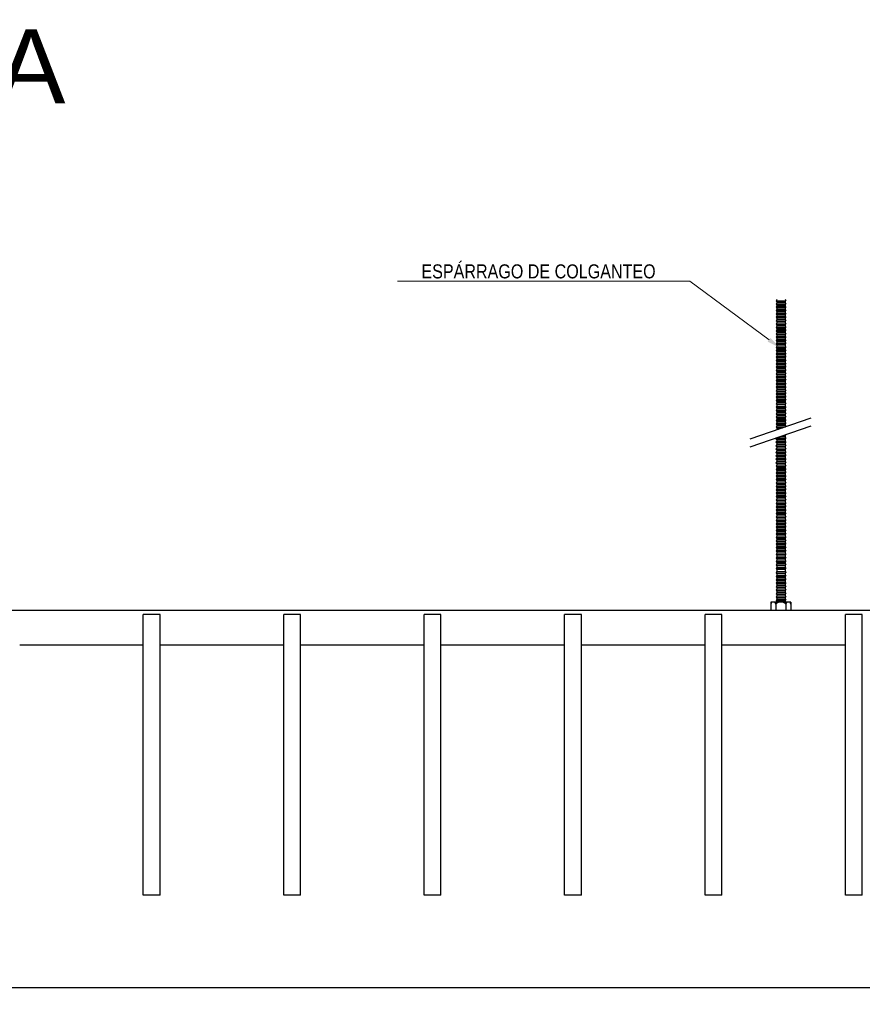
# Model space of a CAD drawing. Header units: millimetres. Extents: x 2538 to 24562, y 4449 to 23795.
# Tile 73 of 256: x 3186 to 3786, y 21122 to 21823. Entities that reach past the tile are written whole.
import ezdxf
from ezdxf import colors
from ezdxf.entities.mleader import LeaderData, LeaderLine
from ezdxf.math import Vec2, Vec3

# ---------------------------------------------------------------- set-up
doc = ezdxf.new("R2010")
doc.units = ezdxf.units.MM
doc.header["$PDMODE"] = 3
doc.linetypes.add('HIDDEN', pattern=[0.375, 0.25, -0.125])
doc.layers.add('_HD_tornillo', color=30, linetype='Continuous')
doc.layers.add('HD021_Text', color=2, linetype='Continuous', lineweight=9)
doc.layers.add('Make2D$Visible$Curves', color=7, linetype='Continuous', true_color=0x000000)
doc.layers.add('MEDIDAS', color=1, linetype='Continuous', true_color=0xff0000)
doc.styles.add('Arial Narrow', font='ARIALN.TTF')
doc.styles.add('Default', font='arial.ttf')
doc.dimstyles.new('HD_DIM', dxfattribs={"dimtxt": 8, "dimasz": 2, "dimexe": 1, "dimexo": 0, "dimgap": 2, "dimtad": 0, "dimdec": 0, "dimzin": 0, "dimdsep": 46, "dimtxsty": 'Standard', "dimcen": 0, "dimclrd": 256, "dimclre": 251, "dimclrt": 7, "dimadec": 0, "dimazin": 0, "dimtp": 0.05, "dimtm": 0.05, "dimtfac": 0.6, "dimtdec": 0, "dimtofl": 0, "dimtmove": 0, "dimatfit": 3, "dimfxl": 1, "dimtolj": 2, "dimtzin": 0, "dimarcsym": 0})

# ---------------------------------------------------------------- blocks, each defined once
blk = doc.blocks.new('*D29')
at = {"layer": 'Defpoints', "color": 0, "transparency": 16777216}
for p in [(2879.65, 21199.65), (5279.65, 21199.65), (5279.65, 21133.74)]:
    blk.add_point(p, dxfattribs=at)
at = {"layer": 'MEDIDAS', "color": 251, "linetype": 'HIDDEN', "lineweight": -2, "transparency": 16777216}
for p, q in [((2879.65, 21199.65), (2879.65, 21132.74)), ((5279.65, 21199.65), (5279.65, 21132.74))]:
    blk.add_line(p, q, dxfattribs=at)
at = {"layer": 'MEDIDAS', "lineweight": -2, "transparency": 16777216}
for p, q in [((2881.65, 21133.74), (4052.32, 21133.74)), ((5277.65, 21133.74), (4106.99, 21133.74))]:
    blk.add_line(p, q, dxfattribs=at)
at = {"layer": 'MEDIDAS', "transparency": 16777216}
for points in [[(2881.65, 21134.07), (2881.65, 21133.41), (2879.65, 21133.74)], [(5277.65, 21134.07), (5277.65, 21133.41), (5279.65, 21133.74)]]:
    blk.add_solid(points, dxfattribs=at)
at = {"layer": 'MEDIDAS', "color": 7, "transparency": 16777216, "insert": (4079.65, 21133.74), "char_height": 8, "attachment_point": 5}
blk.add_mtext('\\A2;2400 mm', dxfattribs=at)

msp = doc.modelspace()

# ---------------------------------------------------------------- linework, layer by layer
at = {"layer": '_HD_tornillo'}
for p, q in [((3724.82, 21623.91), (3724.22, 21623.09)), ((3724.22, 21623.09), (3731.32, 21623.26)), ((3724.22, 21623.09), (3724.82, 21622.41)), ((3724.82, 21621.52), (3724.22, 21620.71)), ((3724.82, 21622.41), (3730.81, 21622.64)), ((3724.82, 21622.41), (3724.82, 21621.52)), ((3724.82, 21621.52), (3730.81, 21621.76)), ((3730.81, 21622.64), (3731.32, 21623.26)), ((3730.81, 21622.64), (3730.81, 21621.76)), ((3730.82, 21624.14), (3731.32, 21623.26)), ((3730.82, 21621.76), (3731.32, 21620.88)), ((3724.22, 21620.71), (3731.32, 21620.88)), ((3724.22, 21620.71), (3724.82, 21620.03)), ((3724.82, 21619.24), (3724.22, 21618.42)), ((3724.22, 21618.42), (3731.32, 21618.59)), ((3724.22, 21618.42), (3724.82, 21617.74)), ((3724.82, 21616.88), (3724.22, 21616.07)), ((3724.22, 21616.07), (3731.32, 21616.23)), ((3724.22, 21616.07), (3724.82, 21615.39)), ((3724.82, 21614.51), (3724.22, 21613.7)), ((3724.82, 21620.03), (3730.81, 21620.26)), ((3724.82, 21620.03), (3724.82, 21619.24)), ((3724.82, 21619.24), (3730.81, 21619.47)), ((3724.82, 21617.74), (3730.81, 21617.98)), ((3724.82, 21617.74), (3724.82, 21616.88)), ((3724.82, 21616.88), (3730.81, 21617.12)), ((3724.82, 21615.39), (3730.81, 21615.62)), ((3724.82, 21615.39), (3724.82, 21614.51)), ((3724.82, 21614.51), (3730.81, 21614.75)), ((3730.81, 21620.26), (3731.32, 21620.88)), ((3730.81, 21620.26), (3730.81, 21619.47)), ((3730.81, 21617.98), (3731.32, 21618.59)), ((3730.81, 21617.98), (3730.81, 21617.12)), ((3730.81, 21615.62), (3731.32, 21616.23)), ((3730.81, 21615.62), (3730.81, 21614.75)), ((3730.82, 21619.48), (3731.32, 21618.59)), ((3730.82, 21617.12), (3731.32, 21616.23)), ((3730.82, 21614.75), (3731.32, 21613.87)), ((3724.22, 21613.7), (3731.32, 21613.87)), ((3724.22, 21613.7), (3724.82, 21613.02)), ((3724.82, 21612.1), (3724.22, 21611.29)), ((3724.22, 21611.29), (3731.32, 21611.46)), ((3724.22, 21611.29), (3724.82, 21610.61)), ((3724.82, 21609.69), (3724.22, 21608.87)), ((3724.22, 21608.87), (3731.32, 21609.04)), ((3724.22, 21608.87), (3724.82, 21608.19)), ((3724.82, 21607.28), (3724.22, 21606.46)), ((3724.82, 21613.02), (3730.81, 21613.25)), ((3724.82, 21613.02), (3724.82, 21612.1)), ((3724.82, 21612.1), (3730.81, 21612.34)), ((3724.82, 21610.61), (3730.81, 21610.84)), ((3724.82, 21610.61), (3724.82, 21609.69)), ((3724.82, 21609.69), (3730.81, 21609.92)), ((3724.82, 21608.19), (3730.81, 21608.43)), ((3724.82, 21608.19), (3724.82, 21607.28)), ((3724.82, 21607.28), (3730.81, 21607.51)), ((3730.81, 21613.25), (3731.32, 21613.87)), ((3730.81, 21613.25), (3730.81, 21612.34)), ((3730.81, 21610.84), (3731.32, 21611.46)), ((3730.81, 21610.84), (3730.81, 21609.92)), ((3730.81, 21608.43), (3731.32, 21609.04)), ((3730.81, 21608.43), (3730.81, 21607.51)), ((3730.82, 21612.34), (3731.32, 21611.46)), ((3730.82, 21609.93), (3731.32, 21609.04)), ((3730.82, 21607.52), (3731.32, 21606.63)), ((3724.22, 21606.46), (3731.32, 21606.63)), ((3724.22, 21606.46), (3724.82, 21605.78)), ((3724.82, 21604.87), (3724.22, 21604.05)), ((3724.22, 21604.05), (3731.32, 21604.22)), ((3724.22, 21604.05), (3724.82, 21603.37)), ((3724.82, 21602.49), (3724.22, 21601.67)), ((3724.22, 21601.67), (3731.32, 21601.84)), ((3724.22, 21601.67), (3724.82, 21600.99)), ((3724.82, 21600.2), (3724.22, 21599.39)), ((3724.82, 21605.78), (3730.81, 21606.02)), ((3724.82, 21605.78), (3724.82, 21604.87)), ((3724.82, 21604.87), (3730.81, 21605.1)), ((3724.82, 21603.37), (3730.81, 21603.6)), ((3724.82, 21603.37), (3724.82, 21602.49)), ((3724.82, 21602.49), (3730.81, 21602.72)), ((3724.82, 21600.99), (3730.81, 21601.22)), ((3724.82, 21600.99), (3724.82, 21600.2)), ((3724.82, 21600.2), (3730.81, 21600.44)), ((3730.81, 21606.02), (3731.32, 21606.63)), ((3730.81, 21606.02), (3730.81, 21605.1)), ((3730.81, 21603.6), (3731.32, 21604.22)), ((3730.81, 21603.6), (3730.81, 21602.72)), ((3730.81, 21601.22), (3731.32, 21601.84)), ((3730.81, 21601.22), (3730.81, 21600.44)), ((3730.82, 21605.1), (3731.32, 21604.22)), ((3730.82, 21602.72), (3731.32, 21601.84)), ((3730.82, 21600.44), (3731.32, 21599.56)), ((3724.22, 21599.39), (3731.32, 21599.56)), ((3724.22, 21599.39), (3724.82, 21598.71)), ((3724.82, 21597.84), (3724.22, 21597.03)), ((3724.22, 21597.03), (3731.32, 21597.2)), ((3724.22, 21597.03), (3724.82, 21596.35)), ((3724.82, 21595.48), (3724.22, 21594.66)), ((3724.22, 21594.66), (3731.32, 21594.83)), ((3724.22, 21594.66), (3724.82, 21593.98)), ((3724.82, 21593.21), (3724.22, 21592.39)), ((3724.82, 21598.71), (3730.81, 21598.94)), ((3724.82, 21598.71), (3724.82, 21597.84)), ((3724.82, 21597.84), (3730.81, 21598.08)), ((3724.82, 21596.35), (3730.81, 21596.58)), ((3724.82, 21596.35), (3724.82, 21595.48)), ((3724.82, 21595.48), (3730.81, 21595.71)), ((3724.82, 21593.98), (3730.81, 21594.21)), ((3724.82, 21593.98), (3724.82, 21593.21)), ((3724.82, 21593.21), (3730.81, 21593.44)), ((3730.81, 21598.94), (3731.32, 21599.56)), ((3730.81, 21598.94), (3730.81, 21598.08)), ((3730.81, 21596.58), (3731.32, 21597.2)), ((3730.81, 21596.58), (3730.81, 21595.71)), ((3730.81, 21594.21), (3731.32, 21594.83)), ((3730.81, 21594.21), (3730.81, 21593.44)), ((3730.82, 21598.08), (3731.32, 21597.2)), ((3730.82, 21595.71), (3731.32, 21594.83)), ((3730.82, 21593.45), (3731.32, 21592.56)), ((3724.22, 21592.39), (3731.32, 21592.56)), ((3724.22, 21592.39), (3724.82, 21591.71)), ((3724.82, 21590.67), (3724.22, 21589.86)), ((3724.22, 21589.86), (3731.32, 21590.03)), ((3724.22, 21589.86), (3724.82, 21589.18)), ((3724.82, 21588.39), (3724.22, 21587.57)), ((3724.22, 21587.57), (3731.32, 21587.74)), ((3724.22, 21587.57), (3724.82, 21586.89)), ((3724.82, 21586.03), (3724.22, 21585.22)), ((3724.82, 21591.71), (3730.81, 21591.95)), ((3724.82, 21591.71), (3724.82, 21590.67)), ((3724.82, 21590.67), (3730.81, 21590.91)), ((3724.82, 21589.18), (3730.81, 21589.41)), ((3724.82, 21589.18), (3724.82, 21588.39)), ((3724.82, 21588.39), (3730.81, 21588.62)), ((3724.82, 21586.89), (3730.81, 21587.13)), ((3724.82, 21586.89), (3724.82, 21586.03)), ((3724.82, 21586.03), (3730.81, 21586.27)), ((3730.81, 21591.95), (3731.32, 21592.56)), ((3730.81, 21591.95), (3730.81, 21590.91)), ((3730.81, 21589.41), (3731.32, 21590.03)), ((3730.81, 21589.41), (3730.81, 21588.62)), ((3730.81, 21587.13), (3731.32, 21587.74)), ((3730.81, 21587.13), (3730.81, 21586.27)), ((3730.82, 21590.91), (3731.32, 21590.03)), ((3730.82, 21588.63), (3731.32, 21587.74)), ((3730.82, 21586.27), (3731.32, 21585.38)), ((3724.22, 21585.22), (3731.32, 21585.38)), ((3724.22, 21585.22), (3724.82, 21584.53)), ((3724.82, 21583.66), (3724.22, 21582.85)), ((3724.22, 21582.85), (3731.32, 21583.02)), ((3724.22, 21582.85), (3724.82, 21582.17)), ((3724.82, 21581.25), (3724.22, 21580.44)), ((3724.22, 21580.44), (3731.32, 21580.6)), ((3724.22, 21580.44), (3724.82, 21579.75)), ((3724.82, 21584.53), (3730.81, 21584.77)), ((3724.82, 21584.53), (3724.82, 21583.66)), ((3724.82, 21583.66), (3730.81, 21583.9)), ((3724.82, 21582.17), (3730.81, 21582.4)), ((3724.82, 21582.17), (3724.82, 21581.25)), ((3724.82, 21581.25), (3730.81, 21581.49)), ((3724.82, 21579.75), (3730.81, 21579.99)), ((3724.82, 21579.75), (3724.82, 21578.87)), ((3724.82, 21578.87), (3730.81, 21579.1)), ((3730.81, 21584.77), (3731.32, 21585.38)), ((3730.81, 21584.77), (3730.81, 21583.9)), ((3730.81, 21582.4), (3731.32, 21583.02)), ((3730.81, 21582.4), (3730.81, 21581.49)), ((3730.81, 21579.99), (3731.32, 21580.6)), ((3730.81, 21579.99), (3730.81, 21579.1)), ((3730.82, 21583.9), (3731.32, 21583.02)), ((3730.82, 21581.49), (3731.32, 21580.6)), ((3730.82, 21579.11), (3731.32, 21578.22)), ((3724.82, 21578.87), (3724.22, 21578.05)), ((3724.22, 21578.05), (3731.32, 21578.22)), ((3724.22, 21578.05), (3724.82, 21577.37)), ((3724.82, 21576.59), (3724.22, 21575.77)), ((3724.22, 21575.77), (3731.32, 21575.94)), ((3724.22, 21575.77), (3724.82, 21575.09)), ((3724.82, 21574.23), (3724.22, 21573.41)), ((3724.22, 21573.41), (3731.32, 21573.58)), ((3724.22, 21573.41), (3724.82, 21572.73)), ((3724.82, 21577.37), (3730.81, 21577.61)), ((3724.82, 21577.37), (3724.82, 21576.59)), ((3724.82, 21576.59), (3730.81, 21576.82)), ((3724.82, 21575.09), (3730.81, 21575.32)), ((3724.82, 21575.09), (3724.82, 21574.23)), ((3724.82, 21574.23), (3730.81, 21574.46)), ((3724.82, 21572.73), (3730.81, 21572.97)), ((3724.82, 21572.73), (3724.82, 21571.86)), ((3724.82, 21571.86), (3730.81, 21572.09)), ((3730.81, 21577.61), (3731.32, 21578.22)), ((3730.81, 21577.61), (3730.81, 21576.82)), ((3730.81, 21575.32), (3731.32, 21575.94)), ((3730.81, 21575.32), (3730.81, 21574.46)), ((3730.81, 21572.97), (3731.32, 21573.58)), ((3730.81, 21572.97), (3730.81, 21572.09)), ((3730.82, 21576.82), (3731.32, 21575.94)), ((3730.82, 21574.47), (3731.32, 21573.58)), ((3730.82, 21572.1), (3731.32, 21571.21)), ((3724.82, 21571.86), (3724.22, 21571.05)), ((3724.22, 21571.05), (3731.32, 21571.21)), ((3724.22, 21571.05), (3724.82, 21570.36)), ((3724.82, 21569.45), (3724.22, 21568.63)), ((3724.22, 21568.63), (3731.32, 21568.8)), ((3724.22, 21568.63), (3724.82, 21567.95)), ((3724.82, 21567.04), (3724.22, 21566.22)), ((3724.22, 21566.22), (3731.32, 21566.39)), ((3724.22, 21566.22), (3724.82, 21565.54)), ((3724.82, 21570.36), (3730.81, 21570.6)), ((3724.82, 21570.36), (3724.82, 21569.45)), ((3724.82, 21569.45), (3730.81, 21569.68)), ((3724.82, 21567.95), (3730.81, 21568.19)), ((3724.82, 21567.95), (3724.82, 21567.04)), ((3724.82, 21567.04), (3730.81, 21567.27)), ((3724.82, 21565.54), (3730.81, 21565.77)), ((3724.82, 21565.54), (3724.82, 21564.63)), ((3730.81, 21570.6), (3731.32, 21571.21)), ((3730.81, 21570.6), (3730.81, 21569.68)), ((3730.81, 21568.19), (3731.32, 21568.8)), ((3730.81, 21568.19), (3730.81, 21567.27)), ((3730.81, 21565.77), (3731.32, 21566.39)), ((3730.81, 21565.77), (3730.81, 21564.86)), ((3730.82, 21569.69), (3731.32, 21568.8)), ((3730.82, 21567.28), (3731.32, 21566.39)), ((3724.82, 21564.63), (3724.22, 21563.81)), ((3724.22, 21563.81), (3731.32, 21563.98)), ((3724.22, 21563.81), (3724.82, 21563.13)), ((3724.82, 21562.21), (3724.22, 21561.4)), ((3724.22, 21561.4), (3731.32, 21561.57)), ((3724.22, 21561.4), (3724.82, 21560.72)), ((3724.82, 21559.83), (3724.22, 21559.02)), ((3724.22, 21559.02), (3731.32, 21559.18)), ((3724.22, 21559.02), (3724.82, 21558.33)), ((3724.82, 21564.63), (3730.81, 21564.86)), ((3724.82, 21563.13), (3730.81, 21563.36)), ((3724.82, 21563.13), (3724.82, 21562.21)), ((3724.82, 21562.21), (3730.81, 21562.45)), ((3724.82, 21560.72), (3730.81, 21560.95)), ((3724.82, 21560.72), (3724.82, 21559.83)), ((3724.82, 21559.83), (3730.81, 21560.07)), ((3724.82, 21558.33), (3730.81, 21558.57)), ((3724.82, 21558.33), (3724.82, 21557.55)), ((3730.81, 21563.36), (3731.32, 21563.98)), ((3730.81, 21563.36), (3730.81, 21562.45)), ((3730.81, 21560.95), (3731.32, 21561.57)), ((3730.81, 21560.95), (3730.81, 21560.07)), ((3730.81, 21558.57), (3731.32, 21559.18)), ((3730.81, 21558.57), (3730.81, 21557.78)), ((3730.82, 21564.86), (3731.32, 21563.98)), ((3730.82, 21562.45), (3731.32, 21561.57)), ((3730.82, 21560.07), (3731.32, 21559.18)), ((3724.82, 21557.55), (3724.22, 21556.73)), ((3724.22, 21556.73), (3731.32, 21556.9)), ((3724.22, 21556.73), (3724.82, 21556.05)), ((3724.82, 21555.19), (3724.22, 21554.37)), ((3724.22, 21554.37), (3731.32, 21554.54)), ((3724.22, 21554.37), (3724.82, 21553.69)), ((3724.82, 21552.82), (3724.22, 21552.01)), ((3724.22, 21552.01), (3731.32, 21552.18)), ((3724.22, 21552.01), (3724.82, 21551.33)), ((3724.82, 21557.55), (3730.81, 21557.78)), ((3724.82, 21556.05), (3730.81, 21556.29)), ((3724.82, 21556.05), (3724.82, 21555.19)), ((3724.82, 21555.19), (3730.81, 21555.42)), ((3724.82, 21553.69), (3730.81, 21553.93)), ((3724.82, 21553.69), (3724.82, 21552.82)), ((3724.82, 21552.82), (3730.81, 21553.06)), ((3724.82, 21551.33), (3730.81, 21551.56)), ((3724.82, 21551.33), (3724.82, 21550.56)), ((3730.81, 21556.29), (3731.32, 21556.9)), ((3730.81, 21556.29), (3730.81, 21555.42)), ((3730.81, 21553.93), (3731.32, 21554.54)), ((3730.81, 21553.93), (3730.81, 21553.06)), ((3730.81, 21551.56), (3731.32, 21552.18)), ((3730.81, 21551.56), (3730.81, 21550.79)), ((3730.82, 21557.79), (3731.32, 21556.9)), ((3730.82, 21555.43), (3731.32, 21554.54)), ((3730.82, 21553.06), (3731.32, 21552.18)), ((3724.82, 21550.56), (3724.22, 21549.74)), ((3724.22, 21549.74), (3731.32, 21549.91)), ((3724.22, 21549.74), (3724.82, 21549.06)), ((3724.82, 21548.02), (3724.22, 21547.2)), ((3724.22, 21547.2), (3731.32, 21547.37)), ((3724.22, 21547.2), (3724.82, 21546.52)), ((3724.82, 21545.74), (3724.22, 21544.92)), ((3724.22, 21544.92), (3731.32, 21545.09)), ((3724.22, 21544.92), (3724.82, 21544.24)), ((3724.82, 21550.56), (3730.81, 21550.79)), ((3724.82, 21549.06), (3730.81, 21549.29)), ((3724.82, 21549.06), (3724.82, 21548.02)), ((3724.82, 21548.02), (3730.81, 21548.25)), ((3724.82, 21546.52), (3730.81, 21546.76)), ((3724.82, 21546.52), (3724.82, 21545.74)), ((3724.82, 21545.74), (3730.81, 21545.97)), ((3724.82, 21544.24), (3730.81, 21544.47)), ((3724.82, 21544.24), (3724.82, 21543.38)), ((3730.81, 21549.29), (3731.32, 21549.91)), ((3730.81, 21549.29), (3730.81, 21548.25)), ((3730.81, 21546.76), (3731.32, 21547.37)), ((3730.81, 21546.76), (3730.81, 21545.97)), ((3730.81, 21544.47), (3731.32, 21545.09)), ((3730.81, 21544.47), (3730.81, 21543.61)), ((3730.82, 21550.79), (3731.32, 21549.91)), ((3730.82, 21548.26), (3731.32, 21547.37)), ((3730.82, 21545.97), (3731.32, 21545.09)), ((3705.76, 21524.63), (3749.28, 21539.63)), ((3724.82, 21543.38), (3724.22, 21542.56)), ((3724.22, 21542.56), (3731.32, 21542.73)), ((3724.22, 21542.56), (3724.82, 21541.88)), ((3724.82, 21541.01), (3724.22, 21540.19)), ((3724.22, 21540.19), (3731.32, 21540.36)), ((3724.22, 21540.19), (3724.82, 21539.51)), ((3724.82, 21538.6), (3724.22, 21537.78)), ((3724.22, 21537.78), (3731.32, 21537.95)), ((3724.22, 21537.78), (3724.82, 21537.1)), ((3724.82, 21543.38), (3730.81, 21543.61)), ((3724.82, 21541.88), (3730.81, 21542.11)), ((3724.82, 21541.88), (3724.82, 21541.01)), ((3724.82, 21541.01), (3730.81, 21541.24)), ((3724.82, 21539.51), (3730.81, 21539.75)), ((3724.82, 21539.51), (3724.82, 21538.6)), ((3724.82, 21538.6), (3730.81, 21538.83)), ((3724.82, 21537.1), (3730.81, 21537.34)), ((3724.82, 21537.1), (3724.82, 21536.22)), ((3730.81, 21542.11), (3731.32, 21542.73)), ((3730.81, 21542.11), (3730.81, 21541.24)), ((3730.81, 21539.75), (3731.32, 21540.36)), ((3730.81, 21539.75), (3730.81, 21538.83)), ((3730.81, 21537.34), (3731.32, 21537.95)), ((3730.81, 21537.34), (3730.81, 21536.45)), ((3730.82, 21543.62), (3731.32, 21542.73)), ((3730.82, 21541.25), (3731.32, 21540.36)), ((3730.82, 21538.84), (3731.32, 21537.95)), ((3705.76, 21518.96), (3749.28, 21533.96)), ((3724.82, 21536.22), (3724.22, 21535.4)), ((3724.22, 21535.4), (3731.32, 21535.57)), ((3724.22, 21535.4), (3724.82, 21534.72)), ((3724.82, 21533.93), (3724.22, 21533.12)), ((3724.22, 21533.12), (3730.85, 21533.28)), ((3724.22, 21533.12), (3724.82, 21532.44)), ((3724.82, 21531.58), (3724.45, 21531.07)), ((3724.82, 21536.22), (3730.81, 21536.45)), ((3724.82, 21534.72), (3730.81, 21534.95)), ((3724.82, 21534.72), (3724.82, 21533.93)), ((3724.82, 21533.93), (3730.81, 21534.17)), ((3724.82, 21532.44), (3728.87, 21532.59)), ((3724.82, 21532.44), (3724.82, 21531.58)), ((3724.82, 21531.58), (3726.06, 21531.62)), ((3730.81, 21534.95), (3731.32, 21535.57)), ((3730.81, 21534.95), (3730.81, 21534.17)), ((3730.82, 21536.45), (3731.32, 21535.57)), ((3730.82, 21534.17), (3731.25, 21533.41)), ((3724.79, 21525.5), (3724.19, 21524.68)), ((3724.19, 21524.68), (3731.29, 21524.85)), ((3724.19, 21524.68), (3724.79, 21524)), ((3724.8, 21523.07), (3724.2, 21522.25)), ((3724.79, 21525.5), (3730.78, 21525.73)), ((3724.79, 21524), (3730.78, 21524.23)), ((3724.79, 21524), (3724.79, 21523.06)), ((3724.8, 21523.07), (3730.79, 21523.3)), ((3727.9, 21526.59), (3730.76, 21526.66)), ((3729.79, 21527.24), (3731.27, 21527.27)), ((3730.76, 21526.66), (3731.27, 21527.27)), ((3730.76, 21526.66), (3730.76, 21525.72)), ((3730.78, 21524.23), (3731.29, 21524.85)), ((3730.78, 21524.23), (3730.78, 21523.3)), ((3730.79, 21525.73), (3731.29, 21524.85)), ((3730.8, 21523.3), (3731.29, 21522.42)), ((3731.05, 21527.67), (3731.27, 21527.27)), ((3724.2, 21522.25), (3731.29, 21522.42)), ((3724.2, 21522.25), (3724.8, 21521.57)), ((3724.8, 21520.63), (3724.2, 21519.82)), ((3724.2, 21519.82), (3731.29, 21519.98)), ((3724.2, 21519.82), (3724.8, 21519.13)), ((3724.8, 21518.22), (3724.2, 21517.4)), ((3724.2, 21517.4), (3731.29, 21517.57)), ((3724.2, 21517.4), (3724.8, 21516.72)), ((3724.8, 21515.81), (3724.2, 21514.99)), ((3724.8, 21521.57), (3730.79, 21521.8)), ((3724.8, 21521.57), (3724.8, 21520.63)), ((3724.8, 21520.63), (3730.79, 21520.86)), ((3724.8, 21519.13), (3730.79, 21519.37)), ((3724.8, 21519.13), (3724.8, 21518.22)), ((3724.8, 21518.22), (3730.79, 21518.45)), ((3724.8, 21516.72), (3730.79, 21516.96)), ((3724.8, 21516.72), (3724.8, 21515.81)), ((3724.8, 21515.81), (3730.79, 21516.04)), ((3730.79, 21521.8), (3731.29, 21522.42)), ((3730.79, 21521.8), (3730.79, 21520.86)), ((3730.79, 21519.37), (3731.29, 21519.98)), ((3730.79, 21519.37), (3730.79, 21518.45)), ((3730.79, 21516.96), (3731.29, 21517.57)), ((3730.79, 21516.96), (3730.79, 21516.04)), ((3730.8, 21520.87), (3731.29, 21519.98)), ((3730.8, 21518.46), (3731.29, 21517.57)), ((3730.8, 21516.05), (3731.29, 21515.16)), ((3724.2, 21514.99), (3731.29, 21515.16)), ((3724.2, 21514.99), (3724.8, 21514.31)), ((3724.8, 21513.37), (3724.2, 21512.56)), ((3724.2, 21512.56), (3731.29, 21512.73)), ((3724.2, 21512.56), (3724.8, 21511.88)), ((3724.8, 21510.96), (3724.2, 21510.15)), ((3724.2, 21510.15), (3731.29, 21510.31)), ((3724.2, 21510.15), (3724.8, 21509.46)), ((3724.8, 21514.31), (3730.79, 21514.54)), ((3724.8, 21514.31), (3724.8, 21513.37)), ((3724.8, 21513.37), (3730.79, 21513.61)), ((3724.8, 21511.88), (3730.79, 21512.11)), ((3724.8, 21511.88), (3724.8, 21510.96)), ((3724.8, 21510.96), (3730.79, 21511.2)), ((3724.8, 21509.46), (3730.79, 21509.7)), ((3724.8, 21509.46), (3724.8, 21508.53)), ((3724.8, 21508.53), (3730.79, 21508.76)), ((3730.79, 21514.54), (3731.29, 21515.16)), ((3730.79, 21514.54), (3730.79, 21513.61)), ((3730.79, 21512.11), (3731.29, 21512.73)), ((3730.79, 21512.11), (3730.79, 21511.2)), ((3730.79, 21509.7), (3731.29, 21510.31)), ((3730.79, 21509.7), (3730.79, 21508.76)), ((3730.8, 21513.61), (3731.29, 21512.73)), ((3730.8, 21511.2), (3731.29, 21510.31)), ((3730.8, 21508.77), (3731.29, 21507.88)), ((3724.8, 21508.53), (3724.2, 21507.71)), ((3724.2, 21507.71), (3731.29, 21507.88)), ((3724.2, 21507.71), (3724.8, 21507.03)), ((3724.82, 21506.12), (3724.21, 21505.31)), ((3724.21, 21505.31), (3731.31, 21505.48)), ((3724.21, 21505.31), (3724.82, 21504.63)), ((3724.82, 21503.69), (3724.21, 21502.87)), ((3724.21, 21502.87), (3731.31, 21503.04)), ((3724.21, 21502.87), (3724.82, 21502.19)), ((3724.8, 21507.03), (3730.79, 21507.26)), ((3724.8, 21507.03), (3724.8, 21506.12)), ((3724.82, 21506.12), (3730.81, 21506.36)), ((3724.82, 21504.63), (3730.81, 21504.86)), ((3724.82, 21504.63), (3724.82, 21503.69)), ((3724.82, 21503.69), (3730.81, 21503.92)), ((3724.82, 21502.19), (3730.81, 21502.43)), ((3724.82, 21502.19), (3724.82, 21501.28)), ((3730.79, 21507.26), (3731.29, 21507.88)), ((3730.79, 21507.26), (3730.79, 21506.35)), ((3730.81, 21506.36), (3731.31, 21505.48)), ((3730.81, 21504.86), (3731.31, 21505.48)), ((3730.81, 21504.86), (3730.81, 21503.92)), ((3730.81, 21503.93), (3731.31, 21503.04)), ((3730.81, 21502.43), (3731.31, 21503.04)), ((3730.81, 21502.43), (3730.81, 21501.51)), ((3724.82, 21501.28), (3724.21, 21500.46)), ((3724.21, 21500.46), (3731.31, 21500.63)), ((3724.21, 21500.46), (3724.82, 21499.78)), ((3724.82, 21498.87), (3724.21, 21498.05)), ((3724.21, 21498.05), (3731.31, 21498.22)), ((3724.21, 21498.05), (3724.82, 21497.37)), ((3724.82, 21496.43), (3724.21, 21495.62)), ((3724.21, 21495.62), (3731.31, 21495.79)), ((3724.21, 21495.62), (3724.82, 21494.94)), ((3724.82, 21501.28), (3730.81, 21501.51)), ((3724.82, 21499.78), (3730.81, 21500.01)), ((3724.82, 21499.78), (3724.82, 21498.87)), ((3724.82, 21498.87), (3730.81, 21499.1)), ((3724.82, 21497.37), (3730.81, 21497.6)), ((3724.82, 21497.37), (3724.82, 21496.43)), ((3724.82, 21496.43), (3730.81, 21496.67)), ((3724.82, 21494.94), (3730.81, 21495.17)), ((3724.82, 21494.94), (3724.82, 21494.02)), ((3730.81, 21501.52), (3731.31, 21500.63)), ((3730.81, 21500.01), (3731.31, 21500.63)), ((3730.81, 21500.01), (3730.81, 21499.1)), ((3730.81, 21499.1), (3731.31, 21498.22)), ((3730.81, 21497.6), (3731.31, 21498.22)), ((3730.81, 21497.6), (3730.81, 21496.67)), ((3730.81, 21496.67), (3731.31, 21495.79)), ((3730.81, 21495.17), (3731.31, 21495.79)), ((3730.81, 21495.17), (3730.81, 21494.25)), ((3724.82, 21494.02), (3724.21, 21493.2)), ((3724.21, 21493.2), (3731.31, 21493.37)), ((3724.21, 21493.2), (3724.82, 21492.52)), ((3724.82, 21491.59), (3724.21, 21490.77)), ((3724.21, 21490.77), (3731.31, 21490.94)), ((3724.21, 21490.77), (3724.82, 21490.09)), ((3724.82, 21489.18), (3724.22, 21488.36)), ((3724.22, 21488.36), (3731.32, 21488.53)), ((3724.22, 21488.36), (3724.82, 21487.68)), ((3724.82, 21494.02), (3730.81, 21494.25)), ((3724.82, 21492.52), (3730.81, 21492.76)), ((3724.82, 21492.52), (3724.82, 21491.59)), ((3724.82, 21491.59), (3730.81, 21491.82)), ((3724.82, 21490.09), (3730.81, 21490.32)), ((3724.82, 21490.09), (3724.82, 21489.18)), ((3724.82, 21489.18), (3730.81, 21489.41)), ((3724.82, 21487.68), (3730.81, 21487.91)), ((3730.81, 21494.26), (3731.31, 21493.37)), ((3730.81, 21492.76), (3731.31, 21493.37)), ((3730.81, 21492.76), (3730.81, 21491.82)), ((3730.81, 21491.82), (3731.31, 21490.94)), ((3730.81, 21490.32), (3731.31, 21490.94)), ((3730.81, 21490.32), (3730.81, 21489.41)), ((3730.81, 21487.91), (3731.32, 21488.53)), ((3730.81, 21487.91), (3730.81, 21486.98)), ((3730.82, 21489.42), (3731.32, 21488.53)), ((3724.82, 21486.74), (3724.22, 21485.93)), ((3724.22, 21485.93), (3731.32, 21486.1)), ((3724.22, 21485.93), (3724.82, 21485.25)), ((3724.82, 21484.33), (3724.22, 21483.52)), ((3724.22, 21483.52), (3731.32, 21483.69)), ((3724.22, 21483.52), (3724.82, 21482.84)), ((3724.82, 21481.92), (3724.22, 21481.1)), ((3724.22, 21481.1), (3731.32, 21481.27)), ((3724.22, 21481.1), (3724.82, 21480.42)), ((3724.82, 21487.68), (3724.82, 21486.74)), ((3724.82, 21486.74), (3730.81, 21486.98)), ((3724.82, 21485.25), (3730.81, 21485.48)), ((3724.82, 21485.25), (3724.82, 21484.33)), ((3724.82, 21484.33), (3730.81, 21484.57)), ((3724.82, 21482.84), (3730.81, 21483.07)), ((3724.82, 21482.84), (3724.82, 21481.92)), ((3724.82, 21481.92), (3730.81, 21482.15)), ((3730.81, 21485.48), (3731.32, 21486.1)), ((3730.81, 21485.48), (3730.81, 21484.57)), ((3730.81, 21483.07), (3731.32, 21483.69)), ((3730.81, 21483.07), (3730.81, 21482.15)), ((3730.81, 21480.66), (3731.32, 21481.27)), ((3730.82, 21486.98), (3731.32, 21486.1)), ((3730.82, 21484.57), (3731.32, 21483.69)), ((3730.82, 21482.16), (3731.32, 21481.27)), ((3724.82, 21479.49), (3724.22, 21478.67)), ((3724.22, 21478.67), (3731.32, 21478.84)), ((3724.22, 21478.67), (3724.82, 21477.99)), ((3724.82, 21477.08), (3724.22, 21476.26)), ((3724.22, 21476.26), (3731.32, 21476.43)), ((3724.22, 21476.26), (3724.82, 21475.58)), ((3724.82, 21474.64), (3724.22, 21473.83)), ((3724.22, 21473.83), (3731.32, 21473.99)), ((3724.22, 21473.83), (3724.82, 21473.14)), ((3724.82, 21480.42), (3730.81, 21480.66)), ((3724.82, 21480.42), (3724.82, 21479.49)), ((3724.82, 21479.49), (3730.81, 21479.72)), ((3724.82, 21477.99), (3730.81, 21478.22)), ((3724.82, 21477.99), (3724.82, 21477.08)), ((3724.82, 21477.08), (3730.81, 21477.31)), ((3724.82, 21475.58), (3730.81, 21475.81)), ((3724.82, 21475.58), (3724.82, 21474.64)), ((3724.82, 21474.64), (3730.81, 21474.87)), ((3730.81, 21480.66), (3730.81, 21479.72)), ((3730.81, 21478.22), (3731.32, 21478.84)), ((3730.81, 21478.22), (3730.81, 21477.31)), ((3730.81, 21475.81), (3731.32, 21476.43)), ((3730.81, 21475.81), (3730.81, 21474.87)), ((3730.81, 21473.38), (3731.32, 21473.99)), ((3730.82, 21479.72), (3731.32, 21478.84)), ((3730.82, 21477.31), (3731.32, 21476.43)), ((3730.82, 21474.88), (3731.32, 21473.99)), ((3724.82, 21472.23), (3724.22, 21471.41)), ((3724.22, 21471.41), (3731.32, 21471.58)), ((3724.22, 21471.41), (3724.82, 21470.73)), ((3724.82, 21469.82), (3724.22, 21469)), ((3724.22, 21469), (3731.32, 21469.17)), ((3724.22, 21469), (3724.82, 21468.32)), ((3724.82, 21467.38), (3724.22, 21466.57)), ((3724.22, 21466.57), (3731.32, 21466.74)), ((3724.82, 21473.14), (3730.81, 21473.38)), ((3724.82, 21473.14), (3724.82, 21472.23)), ((3724.82, 21472.23), (3730.81, 21472.46)), ((3724.82, 21470.73), (3730.81, 21470.97)), ((3724.82, 21470.73), (3724.82, 21469.82)), ((3724.82, 21469.82), (3730.81, 21470.05)), ((3724.82, 21468.32), (3730.81, 21468.55)), ((3724.82, 21468.32), (3724.82, 21467.38)), ((3724.82, 21467.38), (3730.81, 21467.62)), ((3730.81, 21473.38), (3730.81, 21472.46)), ((3730.81, 21470.97), (3731.32, 21471.58)), ((3730.81, 21470.97), (3730.81, 21470.05)), ((3730.81, 21468.55), (3731.32, 21469.17)), ((3730.81, 21468.55), (3730.81, 21467.62)), ((3730.81, 21466.12), (3731.32, 21466.74)), ((3730.82, 21472.47), (3731.32, 21471.58)), ((3730.82, 21470.06), (3731.32, 21469.17)), ((3730.82, 21467.62), (3731.32, 21466.74)), ((3724.22, 21466.57), (3724.82, 21465.89)), ((3724.82, 21464.97), (3724.22, 21464.16)), ((3724.22, 21464.16), (3731.32, 21464.32)), ((3724.22, 21464.16), (3724.82, 21463.47)), ((3724.82, 21462.56), (3724.22, 21461.74)), ((3724.22, 21461.74), (3731.32, 21461.91)), ((3724.22, 21461.74), (3724.82, 21461.06)), ((3724.82, 21460.13), (3724.22, 21459.31)), ((3724.82, 21465.89), (3730.81, 21466.12)), ((3724.82, 21465.89), (3724.82, 21464.97)), ((3724.82, 21464.97), (3730.81, 21465.21)), ((3724.82, 21463.47), (3730.81, 21463.71)), ((3724.82, 21463.47), (3724.82, 21462.56)), ((3724.82, 21462.56), (3730.81, 21462.79)), ((3724.82, 21461.06), (3730.81, 21461.3)), ((3724.82, 21461.06), (3724.82, 21460.13)), ((3724.82, 21460.13), (3730.81, 21460.36)), ((3730.81, 21466.12), (3730.81, 21465.21)), ((3730.81, 21463.71), (3731.32, 21464.32)), ((3730.81, 21463.71), (3730.81, 21462.79)), ((3730.81, 21461.3), (3731.32, 21461.91)), ((3730.81, 21461.3), (3730.81, 21460.36)), ((3730.82, 21465.21), (3731.32, 21464.32)), ((3730.82, 21462.8), (3731.32, 21461.91)), ((3730.82, 21460.36), (3731.32, 21459.48)), ((3724.22, 21459.31), (3731.32, 21459.48)), ((3724.22, 21459.31), (3724.82, 21458.63)), ((3724.82, 21457.71), (3724.22, 21456.9)), ((3724.22, 21456.9), (3731.32, 21457.07)), ((3724.22, 21456.9), (3724.82, 21456.22)), ((3724.82, 21455.28), (3724.22, 21454.46)), ((3724.22, 21454.46), (3731.32, 21454.63)), ((3724.22, 21454.46), (3724.82, 21453.78)), ((3724.82, 21452.87), (3724.22, 21452.05)), ((3724.82, 21458.63), (3730.81, 21458.86)), ((3724.82, 21458.63), (3724.82, 21457.71)), ((3724.82, 21457.71), (3730.81, 21457.95)), ((3724.82, 21456.22), (3730.81, 21456.45)), ((3724.82, 21456.22), (3724.82, 21455.28)), ((3724.82, 21455.28), (3730.81, 21455.51)), ((3724.82, 21453.78), (3730.81, 21454.02)), ((3724.82, 21453.78), (3724.82, 21452.87)), ((3724.82, 21452.87), (3730.81, 21453.1)), ((3730.81, 21458.86), (3731.32, 21459.48)), ((3730.81, 21458.86), (3730.81, 21457.95)), ((3730.81, 21456.45), (3731.32, 21457.07)), ((3730.81, 21456.45), (3730.81, 21455.51)), ((3730.81, 21454.02), (3731.32, 21454.63)), ((3730.81, 21454.02), (3730.81, 21453.1)), ((3730.82, 21457.95), (3731.32, 21457.07)), ((3730.82, 21455.52), (3731.32, 21454.63)), ((3730.82, 21453.11), (3731.32, 21452.22)), ((3724.22, 21452.05), (3731.32, 21452.22)), ((3724.22, 21452.05), (3724.82, 21451.37)), ((3724.82, 21450.46), (3724.22, 21449.64)), ((3724.22, 21449.64), (3731.32, 21449.81)), ((3724.22, 21449.64), (3724.82, 21448.96)), ((3724.82, 21448.02), (3724.22, 21447.21)), ((3724.22, 21447.21), (3731.32, 21447.38)), ((3724.22, 21447.21), (3724.82, 21446.53)), ((3724.82, 21445.61), (3724.22, 21444.79)), ((3724.82, 21451.37), (3730.81, 21451.6)), ((3724.82, 21451.37), (3724.82, 21450.46)), ((3724.82, 21450.46), (3730.81, 21450.69)), ((3724.82, 21448.96), (3730.81, 21449.19)), ((3724.82, 21448.96), (3724.82, 21448.02)), ((3724.82, 21448.02), (3730.81, 21448.26)), ((3724.82, 21446.53), (3730.81, 21446.76)), ((3724.82, 21446.53), (3724.82, 21445.61)), ((3724.82, 21445.61), (3730.81, 21445.84)), ((3730.81, 21451.6), (3731.32, 21452.22)), ((3730.81, 21451.6), (3730.81, 21450.69)), ((3730.81, 21449.19), (3731.32, 21449.81)), ((3730.81, 21449.19), (3730.81, 21448.26)), ((3730.81, 21446.76), (3731.32, 21447.38)), ((3730.81, 21446.76), (3730.81, 21445.84)), ((3730.82, 21450.69), (3731.32, 21449.81)), ((3730.82, 21448.26), (3731.32, 21447.38)), ((3730.82, 21445.85), (3731.32, 21444.96)), ((3724.22, 21444.79), (3731.32, 21444.96)), ((3724.22, 21444.79), (3724.82, 21444.11)), ((3724.82, 21443.2), (3724.22, 21442.38)), ((3724.22, 21442.38), (3731.32, 21442.55)), ((3724.22, 21442.38), (3724.82, 21441.7)), ((3724.82, 21440.63), (3724.22, 21439.82)), ((3724.22, 21439.82), (3731.32, 21439.99)), ((3724.22, 21439.82), (3724.82, 21439.14)), ((3724.82, 21444.11), (3730.81, 21444.35)), ((3724.82, 21444.11), (3724.82, 21443.2)), ((3724.82, 21443.2), (3730.81, 21443.43)), ((3724.82, 21441.7), (3730.81, 21441.94)), ((3724.82, 21441.7), (3724.82, 21440.63)), ((3724.82, 21440.63), (3730.81, 21440.87)), ((3724.82, 21439.14), (3730.81, 21439.37)), ((3724.82, 21439.14), (3724.82, 21438.2)), ((3730.81, 21444.35), (3731.32, 21444.96)), ((3730.81, 21444.35), (3730.81, 21443.43)), ((3730.81, 21441.94), (3731.32, 21442.55)), ((3730.81, 21441.94), (3730.81, 21440.87)), ((3730.81, 21439.37), (3731.32, 21439.99)), ((3730.81, 21439.37), (3730.81, 21438.43)), ((3730.82, 21443.44), (3731.32, 21442.55)), ((3730.82, 21440.87), (3731.32, 21439.99)), ((3724.82, 21438.2), (3724.22, 21437.38)), ((3724.22, 21437.38), (3731.32, 21437.55)), ((3724.22, 21437.38), (3724.82, 21436.7)), ((3724.82, 21435.79), (3724.22, 21434.97)), ((3724.22, 21434.97), (3731.32, 21435.14)), ((3724.22, 21434.97), (3724.82, 21434.29)), ((3724.82, 21433.38), (3724.22, 21432.29)), ((3724.22, 21432.29), (3731.32, 21432.46)), ((3724.22, 21432.29), (3724.82, 21431.61)), ((3724.82, 21438.2), (3730.81, 21438.43)), ((3724.82, 21436.7), (3730.81, 21436.94)), ((3724.82, 21436.7), (3724.82, 21435.79)), ((3724.82, 21435.79), (3730.81, 21436.02)), ((3724.82, 21434.29), (3730.81, 21434.52)), ((3724.82, 21434.29), (3724.82, 21433.38)), ((3724.82, 21433.11), (3730.81, 21433.34)), ((3724.82, 21431.61), (3730.81, 21431.85)), ((3724.82, 21431.61), (3724.82, 21430.3)), ((3730.81, 21436.94), (3731.32, 21437.55)), ((3730.81, 21436.94), (3730.81, 21436.02)), ((3730.81, 21434.52), (3731.32, 21435.14)), ((3730.81, 21434.52), (3730.81, 21433.61)), ((3730.81, 21431.85), (3731.32, 21432.46)), ((3730.81, 21431.85), (3730.81, 21430.53)), ((3730.82, 21438.44), (3731.32, 21437.55)), ((3730.82, 21436.03), (3731.32, 21435.14)), ((3730.82, 21433.61), (3731.32, 21432.46)), ((3724.82, 21430.3), (3724.22, 21429.29)), ((3724.22, 21429.29), (3731.32, 21429.46)), ((3724.22, 21429.29), (3724.82, 21428.61)), ((3724.82, 21427.43), (3724.22, 21426.61)), ((3724.22, 21426.61), (3731.32, 21426.78)), ((3724.22, 21426.61), (3724.82, 21425.93)), ((3724.82, 21425.02), (3724.22, 21424.2)), ((3724.82, 21430.1), (3730.81, 21430.34)), ((3724.82, 21428.61), (3730.81, 21428.84)), ((3724.82, 21428.61), (3724.82, 21427.43)), ((3724.82, 21427.43), (3730.81, 21427.66)), ((3724.82, 21425.93), (3730.81, 21426.16)), ((3724.82, 21425.93), (3724.82, 21425.02)), ((3724.82, 21425.02), (3730.81, 21425.25)), ((3730.81, 21428.84), (3731.32, 21429.46)), ((3730.81, 21428.84), (3730.81, 21427.66)), ((3730.81, 21426.16), (3731.32, 21426.78)), ((3730.81, 21426.16), (3730.81, 21425.25)), ((3730.82, 21430.54), (3731.32, 21429.46)), ((3730.82, 21427.67), (3731.32, 21426.78)), ((3730.82, 21425.25), (3731.32, 21424.37)), ((3724.22, 21424.2), (3731.32, 21424.37)), ((3724.22, 21424.2), (3724.82, 21423.52)), ((3724.82, 21422.58), (3724.22, 21421.77)), ((3724.22, 21421.77), (3731.32, 21421.93)), ((3724.22, 21421.77), (3724.82, 21421.08)), ((3724.82, 21420.17), (3724.22, 21419.35)), ((3724.22, 21419.35), (3731.32, 21419.52)), ((3724.22, 21419.35), (3724.82, 21418.67)), ((3724.82, 21417.76), (3724.22, 21416.94)), ((3724.82, 21423.52), (3730.81, 21423.75)), ((3724.82, 21423.52), (3724.82, 21422.58)), ((3724.82, 21422.58), (3730.81, 21422.82)), ((3724.82, 21421.08), (3730.81, 21421.32)), ((3724.82, 21421.08), (3724.82, 21420.17)), ((3724.82, 21420.17), (3730.81, 21420.4)), ((3724.82, 21418.67), (3730.81, 21418.91)), ((3724.82, 21418.67), (3724.82, 21417.76)), ((3724.82, 21417.76), (3730.81, 21417.99)), ((3730.81, 21423.75), (3731.32, 21424.37)), ((3730.81, 21423.75), (3730.81, 21422.82)), ((3730.81, 21421.32), (3731.32, 21421.93)), ((3730.81, 21421.32), (3730.81, 21420.4)), ((3730.81, 21418.91), (3731.32, 21419.52)), ((3730.81, 21418.91), (3730.81, 21417.99)), ((3730.82, 21422.82), (3731.32, 21421.93)), ((3730.82, 21420.41), (3731.32, 21419.52)), ((3730.82, 21418), (3731.32, 21417.11)), ((3724.22, 21416.94), (3731.32, 21417.11)), ((3724.22, 21416.94), (3724.82, 21416.26)), ((3724.82, 21415.19), (3724.22, 21414.38)), ((3724.22, 21414.38), (3731.32, 21414.55)), ((3724.22, 21414.38), (3724.82, 21413.7)), ((3724.82, 21412.76), (3724.22, 21411.94)), ((3724.22, 21411.94), (3731.32, 21412.11)), ((3724.22, 21411.94), (3724.82, 21411.26)), ((3724.82, 21416.26), (3730.81, 21416.49)), ((3724.82, 21416.26), (3724.82, 21415.19)), ((3724.82, 21415.19), (3730.81, 21415.43)), ((3724.82, 21413.7), (3730.81, 21413.93)), ((3724.82, 21413.7), (3724.82, 21412.76)), ((3724.82, 21412.76), (3730.81, 21412.99)), ((3724.82, 21411.26), (3730.81, 21411.49)), ((3724.82, 21411.26), (3724.82, 21410.35)), ((3724.82, 21410.35), (3730.81, 21410.58)), ((3724.82, 21410.35), (3730.81, 21410.58)), ((3730.81, 21416.49), (3731.32, 21417.11)), ((3730.81, 21416.49), (3730.81, 21415.43)), ((3730.81, 21413.93), (3731.32, 21414.55)), ((3730.81, 21413.93), (3730.81, 21412.99)), ((3730.81, 21411.49), (3731.32, 21412.11)), ((3730.81, 21411.49), (3730.81, 21410.58)), ((3730.82, 21415.43), (3731.32, 21414.55)), ((3730.82, 21413), (3731.32, 21412.11)), ((3730.82, 21410.58), (3731.32, 21409.7)), ((3734.85, 21408.42), (3720.45, 21408.42)), ((3720.45, 21408.42), (3720.45, 21402.74)), ((3724.09, 21408.42), (3724.09, 21402.74)), ((3724.82, 21410.35), (3724.22, 21409.53)), ((3724.22, 21409.53), (3731.32, 21409.7)), ((3724.22, 21409.53), (3724.82, 21408.85)), ((3724.82, 21408.85), (3730.81, 21409.08)), ((3724.82, 21408.85), (3724.82, 21408.42)), ((3730.81, 21409.08), (3731.32, 21409.7)), ((3730.81, 21409.08), (3730.81, 21408.42)), ((3731.29, 21408.42), (3731.29, 21402.74)), ((3734.85, 21408.42), (3734.85, 21402.74)), ((3720.45, 21402.74), (3734.85, 21402.74))]:
    msp.add_line(p, q, dxfattribs=at)
for centre, radius, start, end in [((3722.27, 21406.56), 1.86, 12.33174, 167.66826), ((3727.69, 21403.26), 5.16, 45.77065, 134.22935), ((3733.07, 21406.61), 1.81, 11.15285, 168.84715)]:
    msp.add_arc(centre, radius, start, end, dxfattribs=at)
at = {"layer": 'Make2D$Visible$Curves', "color": 7, "lineweight": -3}
for points in [[(2873.65, 21402.74), (4079.65, 21402.74), (5285.65, 21402.74)], [(3285.65, 21399.65), (3279.65, 21399.65), (3273.65, 21399.65)], [(3273.65, 21199.65), (3273.65, 21299.65), (3273.65, 21399.65)], [(3285.65, 21199.65), (3285.65, 21299.65), (3285.65, 21399.65)], [(3385.65, 21399.65), (3379.65, 21399.65), (3373.65, 21399.65)], [(3373.65, 21199.65), (3373.65, 21299.65), (3373.65, 21399.65)], [(3385.65, 21199.65), (3385.65, 21299.65), (3385.65, 21399.65)], [(3485.65, 21399.65), (3479.65, 21399.65), (3473.65, 21399.65)], [(3473.65, 21199.65), (3473.65, 21299.65), (3473.65, 21399.65)], [(3485.65, 21199.65), (3485.65, 21299.65), (3485.65, 21399.65)], [(3585.65, 21399.65), (3579.65, 21399.65), (3573.65, 21399.65)], [(3573.65, 21199.65), (3573.65, 21299.65), (3573.65, 21399.65)], [(3585.65, 21199.65), (3585.65, 21299.65), (3585.65, 21399.65)], [(3685.65, 21399.65), (3679.65, 21399.65), (3673.65, 21399.65)], [(3673.65, 21199.65), (3673.65, 21299.65), (3673.65, 21399.65)], [(3685.65, 21199.65), (3685.65, 21299.65), (3685.65, 21399.65)], [(3785.65, 21399.65), (3779.65, 21399.65), (3773.65, 21399.65)], [(3773.65, 21199.65), (3773.65, 21299.65), (3773.65, 21399.65)], [(3785.65, 21199.65), (3785.65, 21299.65), (3785.65, 21399.65)], [(3273.65, 21377.74), (3229.65, 21377.74), (3185.66, 21377.74)], [(3373.65, 21377.74), (3329.65, 21377.74), (3285.65, 21377.74)], [(3473.65, 21377.74), (3429.65, 21377.74), (3385.66, 21377.74)], [(3573.65, 21377.74), (3529.65, 21377.74), (3485.65, 21377.74)], [(3673.66, 21377.74), (3629.66, 21377.74), (3585.65, 21377.74)], [(3773.66, 21377.74), (3729.65, 21377.74), (3685.65, 21377.74)], [(3285.65, 21199.65), (3279.65, 21199.65), (3273.65, 21199.65)], [(3385.65, 21199.65), (3379.65, 21199.65), (3373.65, 21199.65)], [(3485.65, 21199.65), (3479.65, 21199.65), (3473.65, 21199.65)], [(3585.65, 21199.65), (3579.65, 21199.65), (3573.65, 21199.65)], [(3685.65, 21199.65), (3679.65, 21199.65), (3673.65, 21199.65)], [(3785.65, 21199.65), (3779.65, 21199.65), (3773.65, 21199.65)]]:
    msp.add_open_spline(points, degree=2, dxfattribs=at)

# ---------------------------------------------------------------- texts
at = {"layer": 'MEDIDAS', "color": 7, "insert": (2931.54, 21790.12), "char_height": 52.759, "width": 808.0127, "attachment_point": 4, "style": 'Default'}
msp.add_mtext('PLANTA', dxfattribs=at)

# ---------------------------------------------------------------- dimensions: what is measured, and where the dimension line sits
at = {"layer": 'MEDIDAS'}
dim = msp.add_linear_dim(base=(5279.65, 21133.74), p1=(2879.65, 21199.65), p2=(5279.65, 21199.65), text='<> mm', dimstyle='HD_DIM', dxfattribs=at)
dim.commit()
dim.dimension.update_dxf_attribs({"geometry": '*D29', "text_midpoint": (4079.65, 21133.74)})

# ---------------------------------------------------------------- leaders
at = {"layer": 'HD021_Text'}
ml = msp.add_multileader_mtext('Standard', dxfattribs=at)
ml.set_content('ESPÁRRAGO DE COLGANTEO', color=5, style='Arial Narrow')
ml.set_leader_properties(color=5, linetype='ByLayer', lineweight=15)
ml.build(insert=Vec2(0, 0))
ml.multileader.update_dxf_attribs({"text_left_attachment_type": 6, "text_right_attachment_type": 6, "dogleg_length": 0.1, "arrow_head_size": 10, "scale": 5})
ctx = ml.context
ctx.base_point, ctx.scale, ctx.char_height, ctx.arrow_head_size, ctx.landing_gap_size, ctx.plane_origin = Vec3(3458.11, 21637.02), 5, 10, 10, 15, Vec3(3923.25, 21495.53)
ctx.left_attachment, ctx.right_attachment, ctx.text_align_type = 6, 6, 2
notes = []
notes.append((ctx, [(0, (1, 1, 0), (3662.78, 21637.02), (-1, 0), 9.29, [(1, [(3727.3, 21589.34)], 0, [])])]))
ctx.mtext.insert, ctx.mtext.alignment, ctx.mtext.flow_direction = Vec3(3638.48, 21649.02), 3, 5
ml = msp.add_multileader_mtext('Standard', dxfattribs=at)
ml.set_content('UNICANAL DE SUJECIÓN', color=5, style='Arial Narrow')
ml.set_leader_properties(color=5, linetype='ByLayer', lineweight=15)
ml.build(insert=Vec2(0, 0))
ml.multileader.update_dxf_attribs({"text_left_attachment_type": 6, "text_right_attachment_type": 6, "dogleg_length": 0.1, "arrow_head_size": 10, "scale": 5})
ctx = ml.context
ctx.base_point, ctx.scale, ctx.char_height, ctx.arrow_head_size, ctx.landing_gap_size, ctx.plane_origin = Vec3(4002.16, 21472.57), 5, 10, 10, 15, Vec3(4039.04, 21403.19)
ctx.left_attachment, ctx.right_attachment, ctx.text_align_type = 6, 6, 2
notes.append((ctx, [(1, (1, 1, 0), (3992.87, 21472.57), (1, 0), 9.29, [(1, [(3918.76, 21386.71)], 0, [])])]))
ctx.mtext.insert, ctx.mtext.width, ctx.mtext.alignment, ctx.mtext.flow_direction = Vec3(4153.42, 21484.57), 287.8579, 3, 5
ml = msp.add_multileader_mtext('Standard', dxfattribs=at)
ml.set_content('PLAFÓN STRATUS', color=5, style='Arial Narrow')
ml.set_leader_properties(color=5, linetype='ByLayer', lineweight=15)
ml.build(insert=Vec2(0, 0))
ml.multileader.update_dxf_attribs({"text_left_attachment_type": 6, "text_right_attachment_type": 6, "dogleg_length": 0.1, "arrow_head_size": 10, "scale": 5})
ctx = ml.context
ctx.base_point, ctx.scale, ctx.char_height, ctx.arrow_head_size, ctx.landing_gap_size, ctx.plane_origin = Vec3(4676.17, 21161.92), 5, 10, 10, 15, Vec3(4775.76, 21112.01)
ctx.left_attachment, ctx.right_attachment, ctx.text_align_type = 6, 6, 2
notes.append((ctx, [(1, (1, 1, 0), (4666.87, 21161.92), (1, 0), 9.29, [(1, [(4579.82, 21205.82)], 0, [])])]))
ctx.mtext.insert, ctx.mtext.width, ctx.mtext.alignment, ctx.mtext.flow_direction = Vec3(4792.16, 21173.92), 287.8579, 3, 5
for ctx, leaders in notes:
    for number, flags, end, landing, length, lines in leaders:
        leader = LeaderData()
        leader.index, (leader.has_last_leader_line, leader.has_dogleg_vector, leader.attachment_direction) = number, flags
        leader.last_leader_point, leader.dogleg_vector, leader.dogleg_length = Vec3(end), Vec3(landing), length
        for number, points, colour, breaks in lines:
            line = LeaderLine()
            line.index, line.vertices, line.color, line.breaks = number, Vec3.list(points), colors.encode_raw_color(colour), breaks
            leader.lines.append(line)
        ctx.leaders.append(leader)

doc.saveas('drawing.dxf')
